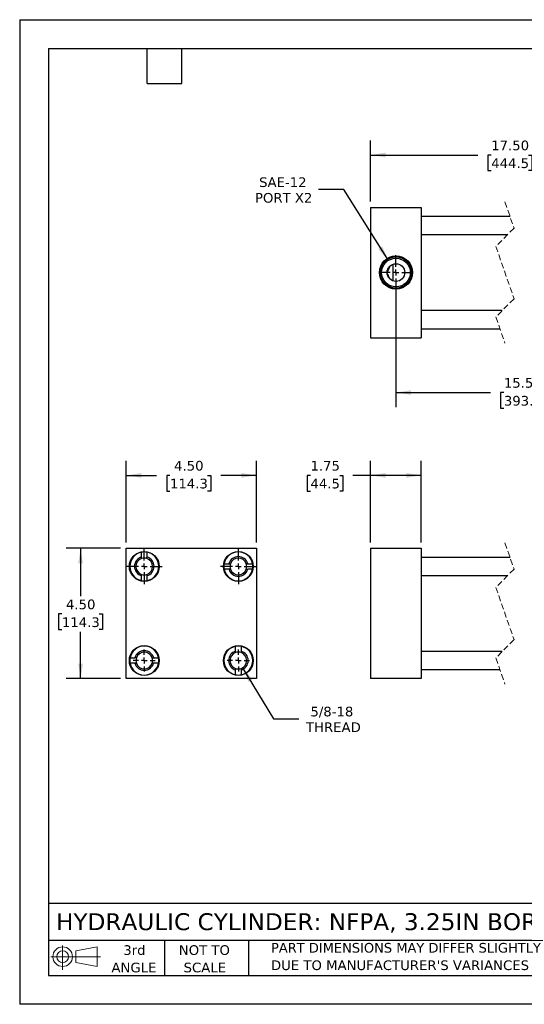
# Model space of a CAD drawing. Header units: inches. Extents: x 0 to 44, y 0 to 34.
# Tile 1 of 3: x 0 to 17.4, y 0 to 34. Entities that reach past the tile are written whole.
import ezdxf

# ---------------------------------------------------------------- set-up
doc = ezdxf.new("R2010")
doc.units = ezdxf.units.IN
doc.header["$LTSCALE"] = 4
doc.header["$MEASUREMENT"] = 0
for name, pattern in [('SLD-Center', [0.75, 0.6, -0.05, 0.05, -0.05]), ('SLD-Dashed', [0.075, 0.05, -0.025]), ('SLD-Solid', [0])]:
    doc.linetypes.add(name, pattern=pattern)
doc.layers.add('CENTER', color=40, linetype='SLD-Center')
doc.layers.add('SLD-DEFPOINTS', color=7, linetype='Continuous')
doc.layers.add('DIMENSIONS', color=140, linetype='SLD-Solid', lineweight=25)
doc.layers.add('TEXT', color=140, linetype='SLD-Solid', lineweight=25)
doc.styles.add('SLDTEXTSTYLE0', font='VERDANA.TTF')
doc.dimstyles.new('SLDDIMSTYLE0', dxfattribs={"dimtxt": 0.339844, "dimasz": 0.52, "dimexe": 0, "dimexo": 0.0625, "dimgap": 0.084961, "dimtad": 0, "dimtih": 1, "dimtoh": 1, "dimrnd": 1e-09, "dimzin": 12, "dimdsep": 46, "dimtxsty": 'SLDTEXTSTYLE0', "dimsah": 1, "dimcen": 0.09, "dimadec": 0, "dimazin": 3, "dimtfac": 1, "dimtofl": 0, "dimtmove": 0, "dimatfit": 3, "dimfxl": 0, "dimfrac": 2, "dimtolj": 1, "dimtzin": 12, "dimarcsym": 0})
doc.dimstyles.new('SLDDIMSTYLE3', dxfattribs={"dimtxt": 0.339844, "dimasz": 0.52, "dimexe": 0, "dimexo": 0.0625, "dimgap": 0.084961, "dimtad": 0, "dimtih": 1, "dimtoh": 1, "dimrnd": 1e-09, "dimzin": 4, "dimdsep": 46, "dimtxsty": 'SLDTEXTSTYLE0', "dimsah": 1, "dimcen": 0.09, "dimadec": 0, "dimazin": 1, "dimtfac": 1, "dimtofl": 0, "dimtmove": 0, "dimatfit": 3, "dimfxl": 0, "dimfrac": 2, "dimtolj": 1, "dimtzin": 12, "dimarcsym": 0})
doc.dimstyles.new('SLDDIMSTYLE4', dxfattribs={"dimtxt": 0.339844, "dimasz": 0.52, "dimexe": 0, "dimexo": 0.0625, "dimgap": 0.084961, "dimtad": 0, "dimtih": 1, "dimtoh": 1, "dimrnd": 1e-09, "dimzin": 12, "dimdsep": 46, "dimtxsty": 'SLDTEXTSTYLE0', "dimsah": 1, "dimcen": 0, "dimadec": 0, "dimazin": 3, "dimtfac": 1, "dimtofl": 0, "dimtmove": 0, "dimatfit": 3, "dimfxl": 0, "dimfrac": 2, "dimtolj": 1, "dimtzin": 12, "dimarcsym": 0})
doc.dimstyles.new('SLDDIMSTYLE5', dxfattribs={"dimtxt": 0.339844, "dimasz": 0.52, "dimexe": 0, "dimexo": 0.0625, "dimgap": 0.084961, "dimtad": 0, "dimtih": 1, "dimtoh": 1, "dimrnd": 1e-09, "dimzin": 12, "dimdsep": 46, "dimtxsty": 'SLDTEXTSTYLE0', "dimsah": 1, "dimcen": 0, "dimadec": 0, "dimazin": 3, "dimtfac": 1, "dimtofl": 0, "dimtmove": 0, "dimatfit": 3, "dimfxl": 0, "dimfrac": 2, "dimtolj": 1, "dimtzin": 12, "dimarcsym": 0})

# ---------------------------------------------------------------- blocks, each defined once
blk = doc.blocks.new('Block11')
at = {"color": 7, "linetype": 'SLD-Solid', "lineweight": 18}
for p, q in [((0.408, 0.836), (0.408, 0)), ((0.863, 0.656), (1.602, 0.792)), ((1.602, 0.792), (1.602, 0.115)), ((0, 0.454), (1.712, 0.454)), ((0.863, 0.251), (0.863, 0.656)), ((0.863, 0.251), (1.602, 0.115))]:
    blk.add_line(p, q, dxfattribs=at)
for radius in [0.339, 0.202]:
    blk.add_circle((0.408, 0.454), radius, dxfattribs=at)
blk = doc.blocks.new('Block12')
at = {"layer": 'SLD-DEFPOINTS'}
blk.add_blockref('Block11', (0, 0), dxfattribs=at)
blk = doc.blocks.new('SW_NOTE_0_3')
at = {"layer": 'TEXT', "color": 0, "char_height": 0.33333, "attachment_point": 1, "style": 'SLDTEXTSTYLE0'}
for s, insert in [('PART DIMENSIONS MAY DIFFER SLIGHTLY ', (0, 0.423)), ("DUE TO MANUFACTURER'S VARIANCES", (0, -0.179))]:
    blk.add_mtext(s, dxfattribs=dict(at, insert=insert))
blk = doc.blocks.new('SW_NOTE_0_4')
at = {"layer": 'TEXT', "color": 0, "char_height": 0.3333, "attachment_point": 2, "style": 'SLDTEXTSTYLE0'}
for s, insert in [('NOT TO', (0.828, 0.423)), ('SCALE', (0.843, -0.179))]:
    blk.add_mtext(s, dxfattribs=dict(at, insert=insert))
blk = doc.blocks.new('SW_NOTE_0_5')
at = {"layer": 'TEXT', "color": 0, "char_height": 0.3333, "attachment_point": 2, "style": 'SLDTEXTSTYLE0'}
for s, insert in [('3rd', (0.365, 0.423)), ('ANGLE', (0.349, -0.179))]:
    blk.add_mtext(s, dxfattribs=dict(at, insert=insert))
blk = doc.blocks.new('_D')
at = {"layer": 'DIMENSIONS'}
for p, q in [((12.124, 15.946), (12.124, 18.765)), ((13.874, 15.946), (13.874, 18.765)), ((10.044, 18.265), (9.93, 18.265)), ((9.93, 18.265), (9.93, 17.725)), ((11.054, 18.265), (11.168, 18.265)), ((11.168, 18.265), (11.168, 17.725)), ((12.124, 18.265), (11.514, 18.265)), ((13.874, 18.265), (12.124, 18.265)), ((9.93, 17.725), (10.044, 17.725)), ((11.168, 17.725), (11.054, 17.725))]:
    blk.add_line(p, q, dxfattribs=at)
for points in [[(12.124, 18.265), (12.644, 18.185), (12.644, 18.345)], [(13.874, 18.265), (13.354, 18.345), (13.354, 18.185)]]:
    blk.add_solid(points, dxfattribs=at)
at = {"layer": 'DIMENSIONS', "char_height": 0.3333, "attachment_point": 1, "style": 'SLDTEXTSTYLE0'}
for s, insert in [('1.75', (10.044, 18.765)), ('44.5', (10.044, 18.148))]:
    blk.add_mtext(s, dxfattribs=dict(at, insert=insert))
blk = doc.blocks.new('_D_8')
at = {"layer": 'DIMENSIONS'}
for p, q in [((3.479, 15.746), (1.604, 15.746)), ((2.104, 15.746), (2.104, 14.095)), ((1.458, 13.479), (1.344, 13.479)), ((1.344, 13.479), (1.344, 12.939)), ((2.75, 13.479), (2.864, 13.479)), ((2.864, 13.479), (2.864, 12.939)), ((1.344, 12.939), (1.458, 12.939)), ((2.864, 12.939), (2.75, 12.939)), ((2.104, 11.246), (2.104, 12.863)), ((3.479, 11.246), (1.604, 11.246))]:
    blk.add_line(p, q, dxfattribs=at)
for points in [[(2.104, 15.746), (2.024, 15.226), (2.184, 15.226)], [(2.104, 11.246), (2.184, 11.766), (2.024, 11.766)]]:
    blk.add_solid(points, dxfattribs=at)
at = {"layer": 'DIMENSIONS', "char_height": 0.3333, "attachment_point": 1, "style": 'SLDTEXTSTYLE0'}
for s, insert in [('4.50', (1.599, 13.978)), ('114.3', (1.458, 13.362))]:
    blk.add_mtext(s, dxfattribs=dict(at, insert=insert))
blk = doc.blocks.new('_D_9')
at = {"layer": 'DIMENSIONS'}
for p, q in [((3.679, 15.946), (3.679, 18.765)), ((8.179, 15.946), (8.179, 18.765)), ((3.679, 18.265), (4.732, 18.265)), ((5.192, 18.265), (5.078, 18.265)), ((5.078, 18.265), (5.078, 17.725)), ((6.485, 18.265), (6.599, 18.265)), ((6.599, 18.265), (6.599, 17.725)), ((8.179, 18.265), (6.945, 18.265)), ((5.078, 17.725), (5.192, 17.725)), ((6.599, 17.725), (6.485, 17.725))]:
    blk.add_line(p, q, dxfattribs=at)
for points in [[(3.679, 18.265), (4.199, 18.185), (4.199, 18.345)], [(8.179, 18.265), (7.659, 18.345), (7.659, 18.185)]]:
    blk.add_solid(points, dxfattribs=at)
at = {"layer": 'DIMENSIONS', "char_height": 0.3333, "attachment_point": 1, "style": 'SLDTEXTSTYLE0'}
for s, insert in [('4.50', (5.334, 18.765)), ('114.3', (5.192, 18.148))]:
    blk.add_mtext(s, dxfattribs=dict(at, insert=insert))
blk = doc.blocks.new('_D_10')
at = {"layer": 'DIMENSIONS'}
for p, q in [((7.702, 11.623), (8.763, 9.853)), ((8.763, 9.853), (9.638, 9.853))]:
    blk.add_line(p, q, dxfattribs=at)
blk.add_solid([(7.702, 11.623), (7.901, 11.135), (8.038, 11.218)], dxfattribs=at)
at = {"layer": 'DIMENSIONS', "char_height": 0.3333, "attachment_point": 1, "style": 'SLDTEXTSTYLE0'}
for s, insert in [('5/8-18', (10.043, 10.276)), ('THREAD', (9.888, 9.736))]:
    blk.add_mtext(s, dxfattribs=dict(at, insert=insert))
blk = doc.blocks.new('SW_CENTERMARKSYMBOL_0')
at = {"layer": 'CENTER', "color": 0}
for p, q in [((0, 0.2), (0, 0.38125)), ((-0.2, 0), (-0.38125, 0)), ((0, 0), (-0.1, 0)), ((0, 0), (0, 0.1)), ((0, 0), (0, -0.1)), ((0, 0), (0.1, 0)), ((0.2, 0), (0.38125, 0)), ((0, -0.2), (0, -0.38125))]:
    blk.add_line(p, q, dxfattribs=at)
blk = doc.blocks.new('SW_CENTERMARKSYMBOL_1')
at = {"layer": 'CENTER', "color": 0}
for p, q in [((0, 0.2), (0, 0.38125)), ((-0.2, 0), (-0.38125, 0)), ((0, 0), (-0.1, 0)), ((0, 0), (0, 0.1)), ((0, 0), (0, -0.1)), ((0, 0), (0.1, 0)), ((0.2, 0), (0.38125, 0)), ((0, -0.2), (0, -0.38125))]:
    blk.add_line(p, q, dxfattribs=at)
blk = doc.blocks.new('SW_CENTERMARKSYMBOL_2')
at = {"layer": 'CENTER', "color": 0}
for p, q in [((0, 0.2), (0, 0.615)), ((-0.2, 0), (-0.615, 0)), ((0, 0), (-0.1, 0)), ((0, 0), (0, 0.1)), ((0, 0), (0, -0.1)), ((0, 0), (0.1, 0)), ((0.2, 0), (0.615, 0)), ((0, -0.2), (0, -0.615))]:
    blk.add_line(p, q, dxfattribs=at)
blk = doc.blocks.new('SW_CENTERMARKSYMBOL_3')
at = {"layer": 'CENTER', "color": 0}
for p, q in [((0, 0.2), (0, 0.615)), ((-0.2, 0), (-0.615, 0)), ((0, 0), (-0.1, 0)), ((0, 0), (0, 0.1)), ((0, 0), (0, -0.1)), ((0, 0), (0.1, 0)), ((0.2, 0), (0.615, 0)), ((0, -0.2), (0, -0.615))]:
    blk.add_line(p, q, dxfattribs=at)
blk = doc.blocks.new('_D_11')
at = {"layer": 'DIMENSIONS'}
for p, q in [((11.197, 28.132), (10.322, 28.132)), ((12.735, 25.688), (11.197, 28.132))]:
    blk.add_line(p, q, dxfattribs=at)
blk.add_solid([(12.735, 25.688), (12.526, 26.17), (12.39, 26.085)], dxfattribs=at)
at = {"layer": 'DIMENSIONS', "char_height": 0.3333, "attachment_point": 1, "style": 'SLDTEXTSTYLE0'}
for s, insert in [('SAE-12', (8.272, 28.556)), ('PORT X2', (8.128, 28.016))]:
    blk.add_mtext(s, dxfattribs=dict(at, insert=insert))
blk = doc.blocks.new('_D_12')
at = {"layer": 'DIMENSIONS'}
for p, q in [((12.999, 25.069), (12.999, 20.626)), ((21.524, 25.069), (21.524, 20.626)), ((12.999, 21.126), (16.265, 21.126)), ((16.726, 21.126), (16.612, 21.126)), ((16.612, 21.126), (16.612, 20.586)), ((18.018, 21.126), (18.133, 21.126)), ((18.133, 21.126), (18.133, 20.586)), ((19.282, 21.126), (18.479, 21.126)), ((19.393, 21.348), (19.282, 21.126)), ((19.616, 20.904), (19.393, 21.348)), ((19.727, 21.126), (19.616, 20.904)), ((21.524, 21.126), (19.727, 21.126)), ((16.612, 20.586), (16.726, 20.586)), ((18.133, 20.586), (18.018, 20.586))]:
    blk.add_line(p, q, dxfattribs=at)
for points in [[(12.999, 21.126), (13.519, 21.046), (13.519, 21.206)], [(21.524, 21.126), (21.004, 21.206), (21.004, 21.046)]]:
    blk.add_solid(points, dxfattribs=at)
at = {"layer": 'DIMENSIONS', "char_height": 0.3333, "attachment_point": 1, "style": 'SLDTEXTSTYLE0'}
for s, insert in [('15.50', (16.726, 21.626)), ('393.7', (16.726, 21.009))]:
    blk.add_mtext(s, dxfattribs=dict(at, insert=insert))
blk = doc.blocks.new('_D_14')
at = {"layer": 'DIMENSIONS'}
for p, q in [((12.124, 27.719), (12.124, 29.828)), ((22.649, 27.719), (22.649, 29.828)), ((12.124, 29.328), (15.827, 29.328)), ((16.288, 29.328), (16.173, 29.328)), ((16.173, 29.328), (16.173, 28.788)), ((17.58, 29.328), (17.694, 29.328)), ((17.694, 29.328), (17.694, 28.788)), ((19.129, 29.328), (18.041, 29.328)), ((19.24, 29.106), (19.129, 29.328)), ((19.462, 29.55), (19.24, 29.106)), ((19.573, 29.328), (19.462, 29.55)), ((22.649, 29.328), (19.573, 29.328)), ((16.173, 28.788), (16.288, 28.788)), ((17.694, 28.788), (17.58, 28.788))]:
    blk.add_line(p, q, dxfattribs=at)
for points in [[(12.124, 29.328), (12.644, 29.248), (12.644, 29.408)], [(22.649, 29.328), (22.129, 29.408), (22.129, 29.248)]]:
    blk.add_solid(points, dxfattribs=at)
at = {"layer": 'DIMENSIONS', "char_height": 0.3333, "attachment_point": 1, "style": 'SLDTEXTSTYLE0'}
for s, insert in [('17.50', (16.288, 29.827)), ('444.5', (16.288, 29.211))]:
    blk.add_mtext(s, dxfattribs=dict(at, insert=insert))
blk = doc.blocks.new('SW_CENTERMARKSYMBOL_4')
at = {"layer": 'CENTER', "color": 0}
for p, q in [((0, 0.2), (0, 0.595)), ((-0.2, 0), (-0.595, 0)), ((0, 0), (-0.1, 0)), ((0, 0), (0, 0.1)), ((0, 0), (0, -0.1)), ((0, 0), (0.1, 0)), ((0.2, 0), (0.595, 0)), ((0, -0.2), (0, -0.595))]:
    blk.add_line(p, q, dxfattribs=at)

msp = doc.modelspace()

# ---------------------------------------------------------------- linework, layer by layer
at = {"color": 7, "linetype": 'SLD-Solid'}
for p, q in [((0, 34), (0, 0)), ((0, 34), (44, 34)), ((44, 0), (0, 0))]:
    msp.add_line(p, q, dxfattribs=at)
at = {"color": 7, "linetype": 'SLD-Dashed', "lineweight": 18}
for p, q in [((16.763, 27.706), (17.078, 26.802)), ((17.078, 26.802), (16.449, 26.173)), ((16.449, 26.173), (17.078, 24.365)), ((17.078, 24.365), (16.449, 23.735)), ((16.449, 23.735), (16.763, 22.831)), ((16.763, 15.933), (17.078, 15.029)), ((17.078, 15.029), (16.449, 14.399)), ((16.449, 14.399), (17.078, 12.592)), ((17.078, 12.592), (16.449, 11.962)), ((16.449, 11.962), (16.763, 11.058))]:
    msp.add_line(p, q, dxfattribs=at)
for p, q in [((12.124, 27.519), (12.124, 23.019)), ((12.124, 27.519), (13.874, 27.519)), ((13.874, 27.519), (13.874, 23.019)), ((16.938, 27.206), (13.874, 27.206)), ((13.874, 26.581), (16.857, 26.581)), ((12.905, 24.979), (12.905, 25.559)), ((16.67, 23.956), (13.874, 23.956)), ((13.874, 23.331), (16.589, 23.331)), ((12.124, 23.019), (13.874, 23.019)), ((3.679, 15.746), (8.179, 15.746)), ((3.679, 11.246), (3.679, 15.746)), ((8.179, 15.746), (8.179, 11.246)), ((12.124, 15.746), (12.124, 11.246)), ((12.124, 15.746), (13.874, 15.746)), ((13.874, 15.746), (13.874, 11.246)), ((4.21, 15.445), (4.21, 15.612)), ((4.398, 15.612), (4.398, 15.445)), ((16.938, 15.433), (13.874, 15.433)), ((7.063, 15.214), (7.23, 15.214)), ((7.23, 15.027), (7.063, 15.027)), ((7.878, 15.214), (8.045, 15.214)), ((8.045, 15.027), (7.878, 15.027)), ((4.21, 14.629), (4.21, 14.796)), ((4.398, 14.796), (4.398, 14.629)), ((13.874, 14.808), (16.857, 14.808)), ((7.46, 12.195), (7.46, 12.362)), ((7.648, 12.362), (7.648, 12.195)), ((3.813, 11.964), (3.98, 11.964)), ((4.628, 11.964), (4.795, 11.964)), ((16.67, 12.183), (13.874, 12.183)), ((3.98, 11.777), (3.813, 11.777)), ((4.795, 11.777), (4.628, 11.777)), ((8.179, 11.246), (3.679, 11.246)), ((7.46, 11.379), (7.46, 11.546)), ((7.648, 11.546), (7.648, 11.379)), ((13.874, 11.246), (12.124, 11.246)), ((13.874, 11.558), (16.589, 11.558))]:
    msp.add_line(p, q)
for centre, radius in [((12.999, 25.269), 0.574), ((12.999, 25.269), 0.539), ((12.999, 25.269), 0.495), ((12.999, 25.269), 0.305), ((4.304, 15.121), 0.515), ((7.554, 15.121), 0.515), ((4.304, 11.871), 0.515), ((7.554, 11.871), 0.515)]:
    msp.add_circle(centre, radius)
for centre, radius, start, end in [((4.304, 15.121), 0.5, 100.8069, 259.1931), ((4.304, 15.121), 0.338, 106.1276, 253.8724), ((4.304, 15.121), 0.289, 108.9255, 251.0745), ((4.304, 15.121), 0.5, 79.1931, 100.8069), ((4.304, 15.121), 0.289, 71.0745, 108.9255), ((4.304, 15.121), 0.5, 280.8069, 79.1931), ((4.304, 15.121), 0.338, 286.1276, 73.8724), ((4.304, 15.121), 0.289, 288.9255, 71.0745), ((7.554, 15.121), 0.5, 10.8069, 169.1931), ((7.554, 15.121), 0.338, 16.1276, 163.8724), ((7.554, 15.121), 0.289, 18.9255, 161.0745), ((7.554, 15.121), 0.5, 169.1931, 190.8069), ((7.554, 15.121), 0.5, 190.8069, 349.1931), ((7.554, 15.121), 0.338, 196.1276, 343.8724), ((7.554, 15.121), 0.289, 161.0745, 198.9255), ((7.554, 15.121), 0.289, 198.9255, 341.0745), ((7.554, 15.121), 0.289, 341.0745, 18.9255), ((7.554, 15.121), 0.5, 349.1931, 10.8069), ((4.304, 15.121), 0.289, 251.0745, 288.9255), ((4.304, 15.121), 0.5, 259.1931, 280.8069), ((4.304, 11.871), 0.5, 10.8069, 169.1931), ((7.554, 11.871), 0.5, 100.8069, 259.1931), ((7.554, 11.871), 0.5, 79.1931, 100.8069), ((7.554, 11.871), 0.5, 280.8069, 79.1931), ((4.304, 11.871), 0.5, 169.1931, 190.8069), ((4.304, 11.871), 0.338, 16.1276, 163.8724), ((4.304, 11.871), 0.289, 161.0745, 198.9255), ((4.304, 11.871), 0.289, 18.9255, 161.0745), ((4.304, 11.871), 0.289, 341.0745, 18.9255), ((4.304, 11.871), 0.5, 349.1931, 10.8069), ((7.554, 11.871), 0.338, 106.1276, 253.8724), ((7.554, 11.871), 0.289, 108.9255, 251.0745), ((7.554, 11.871), 0.289, 71.0745, 108.9255), ((7.554, 11.871), 0.338, 286.1276, 73.8724), ((7.554, 11.871), 0.289, 288.9255, 71.0745), ((4.304, 11.871), 0.5, 190.8069, 349.1931), ((4.304, 11.871), 0.337, 196.1276, 343.8724), ((4.304, 11.871), 0.289, 198.9255, 341.0745), ((7.554, 11.871), 0.289, 251.0745, 288.9255), ((7.554, 11.871), 0.5, 259.1931, 280.8069)]:
    msp.add_arc(centre, radius, start, end)
for points, knots in [([(12.79, 25.491), (12.778, 25.465), (12.753, 25.412), (12.722, 25.344), (12.702, 25.301), (12.694, 25.286)], [0, 0, 0, 0, 0.379963, 0.7753, 1, 1, 1, 1]), ([(12.79, 25.047), (12.778, 25.073), (12.753, 25.126), (12.722, 25.194), (12.702, 25.236), (12.694, 25.251)], [0, 0, 0, 0, 0.3799628, 0.7753, 1, 1, 1, 1])]:
    msp.add_open_spline(points, degree=3, knots=knots)
for points in [[(4.21, 15.394), (4.21, 15.411), (4.21, 15.428), (4.21, 15.445)], [(4.398, 15.394), (4.398, 15.411), (4.398, 15.428), (4.398, 15.445)], [(7.23, 15.214), (7.246, 15.214), (7.263, 15.214), (7.28, 15.214)], [(7.28, 15.027), (7.263, 15.027), (7.246, 15.027), (7.23, 15.027)], [(7.827, 15.214), (7.844, 15.214), (7.861, 15.214), (7.878, 15.214)], [(7.827, 15.027), (7.844, 15.027), (7.861, 15.027), (7.878, 15.027)], [(4.21, 14.796), (4.21, 14.813), (4.21, 14.83), (4.21, 14.847)], [(4.398, 14.847), (4.398, 14.83), (4.398, 14.813), (4.398, 14.796)], [(4.03, 11.964), (4.013, 11.964), (3.996, 11.964), (3.98, 11.964)], [(4.577, 11.964), (4.594, 11.964), (4.611, 11.964), (4.628, 11.964)], [(7.46, 12.144), (7.46, 12.161), (7.46, 12.178), (7.46, 12.195)], [(7.648, 12.195), (7.648, 12.178), (7.648, 12.161), (7.648, 12.144)], [(4.03, 11.777), (4.013, 11.777), (3.996, 11.777), (3.98, 11.777)], [(4.628, 11.777), (4.611, 11.777), (4.594, 11.777), (4.577, 11.777)], [(7.46, 11.597), (7.46, 11.58), (7.46, 11.563), (7.46, 11.546)], [(7.648, 11.597), (7.648, 11.58), (7.648, 11.563), (7.648, 11.546)]]:
    msp.add_open_spline(points, degree=3)
at = {"layer": 'TEXT'}
for p, q in [((1, 33), (43, 33)), ((1, 33), (1, 1)), ((4.4, 31.8), (4.4, 33)), ((5.6, 31.8), (5.6, 33)), ((4.4, 31.8), (5.6, 31.8)), ((43, 3.484), (1, 3.484)), ((43, 2.2), (1, 2.2)), ((5, 2.2), (5, 1)), ((7.907, 2.2), (7.907, 1)), ((1, 1), (43, 1))]:
    msp.add_line(p, q, dxfattribs=at)

# ---------------------------------------------------------------- block references
at = {"layer": 'CENTER'}
for name, p in [('SW_CENTERMARKSYMBOL_4', (12.999, 25.269)), ('SW_CENTERMARKSYMBOL_3', (4.304, 15.121)), ('SW_CENTERMARKSYMBOL_2', (7.554, 15.121)), ('SW_CENTERMARKSYMBOL_1', (4.304, 11.871)), ('SW_CENTERMARKSYMBOL_0', (7.554, 11.871))]:
    msp.add_blockref(name, p, dxfattribs=at)
at = {"layer": 'SLD-DEFPOINTS'}
msp.add_blockref('Block12', (1.077, 1.19), dxfattribs=at)
at = {"layer": 'TEXT'}
for name, p in [('SW_NOTE_0_5', (3.598, 1.617)), ('SW_NOTE_0_4', (5.552, 1.617)), ('SW_NOTE_0_3', (8.68, 1.696))]:
    msp.add_blockref(name, p, dxfattribs=at)

# ---------------------------------------------------------------- texts
at = {"layer": 'TEXT', "insert": (1.254, 3.145), "char_height": 0.58333, "attachment_point": 1, "style": 'SLDTEXTSTYLE0'}
msp.add_mtext('HYDRAULIC CYLINDER: NFPA, 3.25IN BORE, 12IN STROKE', dxfattribs=at)

# ---------------------------------------------------------------- dimensions: what is measured, and where the dimension line sits
at = {"layer": 'DIMENSIONS'}
for base, p1, p2, text, picture, middle in [((22.649, 29.328), (12.124, 27.519), (22.649, 27.519), '17.50', '_D_14', (16.934, 29.328)), ((21.524, 21.126), (12.999, 25.269), (21.524, 25.269), '15.50', '_D_12', (17.372, 21.126))]:
    dim = msp.add_linear_dim(base=base, p1=p1, p2=p2, text=text, dimstyle='SLDDIMSTYLE3', dxfattribs=at)
    dim.commit()
    dim.dimension.update_dxf_attribs({"geometry": picture, "text_midpoint": middle, "dimtype": 160})
dim = msp.add_diameter_dim_2p(p1=(13.262, 24.85), p2=(12.735, 25.688), text='SAE-12\\PPORT X2', dimstyle='SLDDIMSTYLE5', override={"dimpost": '<>'}, dxfattribs=at)
dim.commit()
dim.dimension.update_dxf_attribs({"geometry": '_D_11', "text_midpoint": (9.1, 28.132), "dimtype": 163})
for base, p1, p2, dimstyle, picture, middle in [((8.179, 18.265), (3.679, 15.746), (8.179, 15.746), 'SLDDIMSTYLE3', '_D_9', (5.838, 18.265)), ((13.874, 18.265), (12.124, 15.746), (13.874, 15.746), 'SLDDIMSTYLE0', '_D', (10.549, 18.265))]:
    dim = msp.add_linear_dim(base=base, p1=p1, p2=p2, dimstyle=dimstyle, dxfattribs=at)
    dim.commit()
    dim.dimension.update_dxf_attribs({"geometry": picture, "text_midpoint": middle, "dimtype": 160})
dim = msp.add_linear_dim(base=(2.104, 15.746), p1=(3.679, 11.246), p2=(3.679, 15.746), angle=90, dimstyle='SLDDIMSTYLE3', dxfattribs=at)
dim.commit()
dim.dimension.update_dxf_attribs({"geometry": '_D_8', "text_midpoint": (2.104, 13.479), "dimtype": 160})
dim = msp.add_radius_dim(center=(7.554, 11.871), mpoint=(7.702, 11.623), text='5/8-18\\PTHREAD', dimstyle='SLDDIMSTYLE4', dxfattribs=at)
dim.commit()
dim.dimension.update_dxf_attribs({"geometry": '_D_10', "text_midpoint": (10.81, 9.853), "dimtype": 164})

doc.saveas('drawing.dxf')
